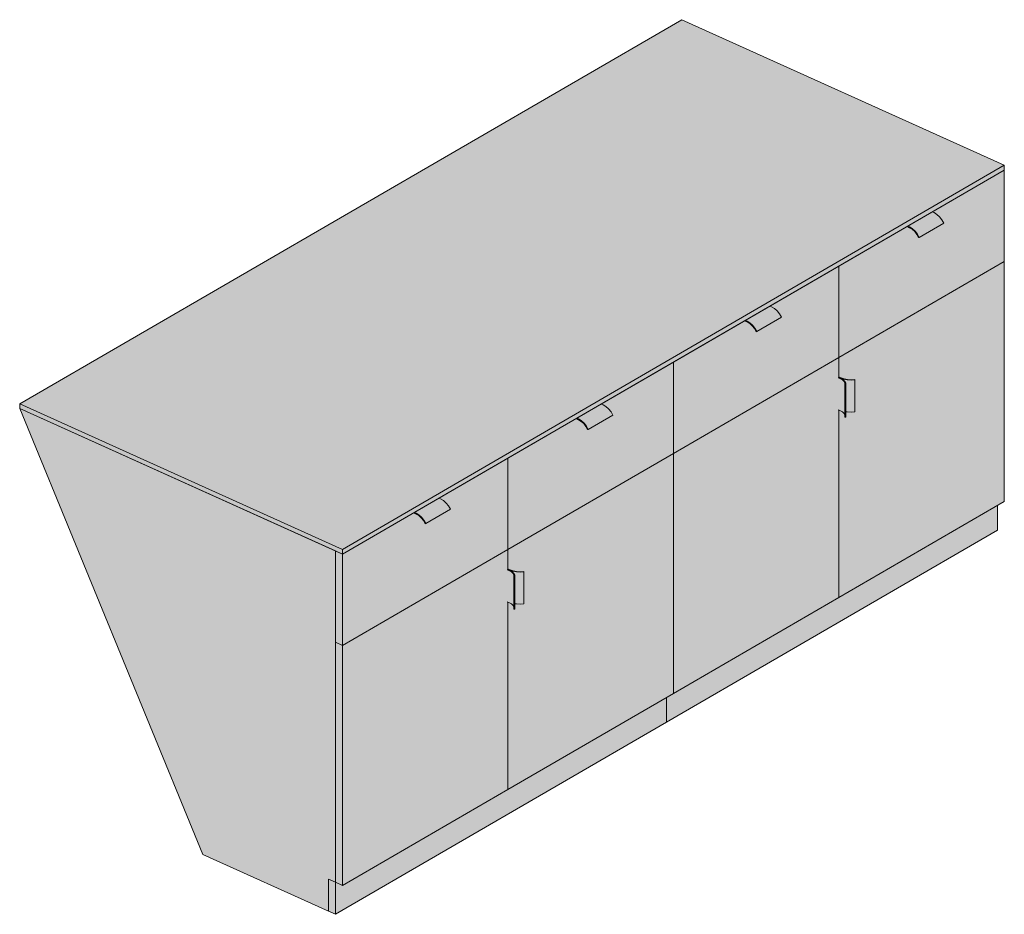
# Model space of a CAD drawing. Header units: centimetres. Extents: x 2286 to 4941, y -110 to 11852.
# Tile 2 of 3: x 2286 to 2497, y 10986 to 11178. Entities that reach past the tile are written whole.
import ezdxf

# ---------------------------------------------------------------- set-up
doc = ezdxf.new("R2010")
doc.units = ezdxf.units.CM
doc.layers.add('A-GENM', color=13, linetype='Continuous', lineweight=18)

# ---------------------------------------------------------------- blocks, each defined once
blk = doc.blocks.new('FURN_Jd_E25-S-01 - E25-S-01-9546195-E25-S-01')
at = {"layer": 'A-GENM'}
for points in [[(2354.84, 11064.71), (2497.06, 11147.19), (2427.74, 11178.46), (2285.52, 11095.98), (2351.77, 11066.09)], [(2354.84, 11063.68), (2497.06, 11146.15), (2497.06, 11147.19), (2354.84, 11064.71)], [(2461.5, 11105.94), (2497.06, 11126.56), (2497.06, 11146.15), (2481.59, 11137.19), (2481.97, 11137.02), (2482.58, 11136.65), (2483.16, 11136.14), (2483.66, 11135.5), (2484.07, 11134.78), (2478.78, 11131.71), (2478.65, 11131.67), (2478.21, 11132.43), (2477.8, 11132.95), (2477.16, 11133.49), (2476.68, 11133.78), (2476.3, 11133.95), (2476.3, 11134.12), (2461.5, 11125.54), (2461.5, 11107.49)], [(2476.68, 11133.95), (2481.97, 11137.02), (2481.59, 11137.19), (2476.3, 11134.12)], [(2478.78, 11131.71), (2484.07, 11134.78), (2483.66, 11135.5), (2483.16, 11136.14), (2482.58, 11136.65), (2481.97, 11137.02), (2476.68, 11133.95), (2477.29, 11133.59), (2477.87, 11133.07), (2478.37, 11132.43)], [(2478.65, 11131.67), (2478.78, 11131.71), (2478.37, 11132.43), (2477.87, 11133.07), (2477.25, 11133.61), (2476.68, 11133.95), (2476.3, 11134.12), (2476.3, 11133.95), (2476.68, 11133.78), (2477.29, 11133.4), (2477.87, 11132.86), (2478.27, 11132.35), (2478.63, 11131.71)], [(2425.95, 11085.33), (2461.5, 11105.94), (2461.5, 11125.54), (2446.7, 11116.95), (2447.07, 11116.78), (2447.69, 11116.42), (2448.27, 11115.9), (2448.77, 11115.27), (2449.17, 11114.54), (2443.88, 11111.48), (2443.76, 11111.44), (2443.31, 11112.2), (2442.85, 11112.76), (2442.36, 11113.2), (2441.62, 11113.62), (2441.41, 11113.71), (2441.41, 11113.88), (2425.95, 11104.92), (2425.95, 11086.77)], [(2461.5, 11054.39), (2497.06, 11075.01), (2497.06, 11126.56), (2461.5, 11105.94), (2461.5, 11101.65), (2461.63, 11101.72), (2462.26, 11101.47), (2462.65, 11101.33), (2463.38, 11101.19), (2464.15, 11101.15), (2464.92, 11101.21), (2464.97, 11101.05), (2464.97, 11094.23), (2464.15, 11094.18), (2463.28, 11094.23), (2462.99, 11094.28), (2462.98, 11093.08), (2462.78, 11093.09), (2462.78, 11093.52), (2462.62, 11093.88), (2462.26, 11094.23), (2461.5, 11094.64), (2461.5, 11055.93)], [(2441.78, 11113.71), (2447.07, 11116.78), (2446.7, 11116.95), (2441.41, 11113.88)], [(2443.88, 11111.48), (2449.17, 11114.54), (2448.77, 11115.27), (2448.27, 11115.9), (2447.69, 11116.42), (2447.07, 11116.78), (2441.78, 11113.71), (2442.4, 11113.35), (2442.97, 11112.83), (2443.48, 11112.2)], [(2443.76, 11111.44), (2443.88, 11111.48), (2443.48, 11112.2), (2442.97, 11112.83), (2442.36, 11113.37), (2441.78, 11113.71), (2441.41, 11113.88), (2441.41, 11113.71), (2441.78, 11113.54), (2442.4, 11113.17), (2442.97, 11112.62), (2443.38, 11112.11), (2443.74, 11111.48)], [(2425.95, 11033.77), (2461.5, 11054.39), (2461.5, 11094.64), (2461.37, 11094.7), (2461.37, 11101.57), (2461.5, 11101.65), (2461.5, 11105.94), (2425.95, 11085.33), (2425.95, 11035.12)], [(2390.39, 11064.71), (2425.95, 11085.33), (2425.95, 11104.92), (2410.48, 11095.95), (2410.86, 11095.78), (2411.47, 11095.42), (2412.05, 11094.9), (2412.56, 11094.26), (2412.96, 11093.54), (2407.67, 11090.47), (2407.54, 11090.43), (2407.1, 11091.19), (2406.63, 11091.76), (2406.05, 11092.25), (2405.57, 11092.54), (2405.19, 11092.71), (2405.19, 11092.88), (2390.39, 11084.3), (2390.39, 11066.25)], [(2462.98, 11099.95), (2462.98, 11100.4), (2462.78, 11100.81), (2462.42, 11101.16), (2461.74, 11101.54), (2461.47, 11101.63), (2461.37, 11101.57), (2461.89, 11101.32), (2462.26, 11101.1), (2462.62, 11100.75), (2462.79, 11100.37), (2462.79, 11099.97)], [(2461.74, 11094.53), (2461.74, 11101.4), (2461.37, 11101.57), (2461.37, 11094.7), (2461.57, 11094.6)], [(2464.15, 11101.05), (2464.97, 11101.11), (2464.92, 11101.21), (2464.15, 11101.15), (2463.24, 11101.22), (2462.56, 11101.36), (2461.74, 11101.67), (2461.63, 11101.72), (2461.5, 11101.65), (2462.09, 11101.4), (2462.65, 11101.22), (2463.38, 11101.09), (2464.15, 11101.05)], [(2462.78, 11093.52), (2462.78, 11100.39), (2462.56, 11100.81), (2462.26, 11101.1), (2461.74, 11101.4), (2461.74, 11094.53), (2462.31, 11094.18), (2462.62, 11093.88), (2462.73, 11093.63)], [(2464.15, 11094.18), (2464.97, 11094.23), (2464.97, 11101.11), (2464.15, 11101.05), (2463.24, 11101.11), (2462.42, 11101.29), (2462.01, 11101.4), (2462.49, 11101.09), (2462.81, 11100.78), (2462.99, 11100.37), (2463.01, 11094.28), (2463.33, 11094.22)], [(2462.98, 11093.08), (2462.98, 11099.95), (2462.78, 11099.97), (2462.78, 11093.09)], [(2354.84, 11063.68), (2354.84, 11064.71), (2285.52, 11095.98), (2285.52, 11094.95), (2353.34, 11064.36)], [(2351.84, 10987.01), (2351.84, 10993.88), (2353.34, 10993.21), (2353.34, 11064.36), (2285.52, 11094.95), (2324.87, 10999.18), (2351.77, 10987.04)], [(2405.57, 11092.71), (2410.86, 11095.78), (2410.48, 11095.95), (2405.19, 11092.88)], [(2407.67, 11090.47), (2412.96, 11093.54), (2412.56, 11094.26), (2412.05, 11094.9), (2411.47, 11095.42), (2410.86, 11095.78), (2405.57, 11092.71), (2406.18, 11092.35), (2406.76, 11091.83), (2407.26, 11091.19)], [(2407.54, 11090.43), (2407.67, 11090.47), (2407.26, 11091.19), (2406.76, 11091.83), (2406.14, 11092.37), (2405.57, 11092.71), (2405.19, 11092.88), (2405.19, 11092.71), (2405.57, 11092.54), (2406.18, 11092.16), (2406.76, 11091.62), (2407.16, 11091.11), (2407.52, 11090.47)], [(2462.98, 11093.08), (2462.99, 11094.28), (2462.98, 11093.63)], [(2390.39, 11013.15), (2425.95, 11033.77), (2425.95, 11085.33), (2390.39, 11064.71), (2390.39, 11060.41), (2390.52, 11060.49), (2391.15, 11060.23), (2391.54, 11060.09), (2392.27, 11059.96), (2393.04, 11059.91), (2393.81, 11059.97), (2393.86, 11059.81), (2393.83, 11052.99), (2393.04, 11052.94), (2392.22, 11052.98), (2391.88, 11053.05), (2391.87, 11051.84), (2391.67, 11051.86), (2391.67, 11052.28), (2391.51, 11052.64), (2391.15, 11052.99), (2390.39, 11053.4), (2390.39, 11014.7)], [(2354.84, 11044.09), (2390.39, 11064.71), (2390.39, 11084.3), (2375.59, 11075.71), (2375.96, 11075.55), (2376.58, 11075.18), (2377.25, 11074.55), (2377.66, 11074.03), (2378.06, 11073.31), (2372.77, 11070.24), (2372.65, 11070.2), (2372.2, 11070.96), (2371.74, 11071.52), (2371.25, 11071.96), (2370.51, 11072.38), (2370.3, 11072.48), (2370.3, 11072.65), (2354.84, 11063.68), (2354.84, 11045.53)], [(2370.67, 11072.48), (2375.96, 11075.55), (2375.59, 11075.71), (2370.3, 11072.65)], [(2372.77, 11070.24), (2378.06, 11073.31), (2377.66, 11074.03), (2377.16, 11074.66), (2376.58, 11075.18), (2375.96, 11075.55), (2370.67, 11072.48), (2371.29, 11072.11), (2371.86, 11071.6), (2372.37, 11070.96)], [(2424.45, 11027.57), (2495.56, 11068.81), (2495.56, 11074.14), (2424.45, 11032.9)], [(2372.65, 11070.2), (2372.77, 11070.24), (2372.37, 11070.96), (2371.86, 11071.6), (2371.25, 11072.13), (2370.67, 11072.48), (2370.3, 11072.65), (2370.3, 11072.47), (2370.67, 11072.3), (2371.29, 11071.93), (2371.86, 11071.39), (2372.27, 11070.88), (2372.63, 11070.24)], [(2354.84, 11044.09), (2354.84, 11063.68), (2353.34, 11064.36), (2353.34, 11044.76), (2354.66, 11044.17)], [(2354.84, 10992.53), (2390.39, 11013.15), (2390.39, 11053.4), (2390.26, 11053.46), (2390.26, 11060.33), (2390.39, 11060.41), (2390.39, 11064.71), (2354.84, 11044.09), (2354.84, 10994.08)], [(2391.87, 11058.72), (2391.87, 11059.16), (2391.68, 11059.56), (2391.31, 11059.92), (2390.63, 11060.3), (2390.36, 11060.39), (2390.26, 11060.33), (2390.78, 11060.08), (2391.16, 11059.86), (2391.51, 11059.51), (2391.68, 11059.13), (2391.68, 11058.73)], [(2390.63, 11053.29), (2390.63, 11060.16), (2390.26, 11060.33), (2390.26, 11053.46), (2390.46, 11053.37)], [(2393.04, 11059.81), (2393.86, 11059.87), (2393.81, 11059.97), (2393.04, 11059.91), (2392.22, 11059.96), (2391.45, 11060.13), (2390.63, 11060.44), (2390.52, 11060.49), (2390.39, 11060.41), (2390.98, 11060.16), (2391.54, 11059.99), (2392.27, 11059.85), (2393.04, 11059.81)], [(2391.67, 11052.28), (2391.67, 11059.15), (2391.45, 11059.57), (2391.15, 11059.87), (2390.63, 11060.16), (2390.63, 11053.29), (2391.2, 11052.94), (2391.51, 11052.64)], [(2393.04, 11052.94), (2393.86, 11053), (2393.86, 11059.87), (2393.04, 11059.81), (2392.22, 11059.86), (2391.31, 11060.05), (2390.9, 11060.16), (2391.38, 11059.86), (2391.71, 11059.51), (2391.88, 11059.13), (2391.9, 11053.04), (2392.22, 11052.98)], [(2391.87, 11051.84), (2391.87, 11058.72), (2391.67, 11058.73), (2391.67, 11051.86)], [(2391.87, 11051.84), (2391.88, 11053.05), (2391.87, 11052.94)], [(2354.84, 10992.53), (2354.84, 11044.09), (2353.34, 11044.76), (2353.34, 10993.21)], [(2353.34, 10986.33), (2424.45, 11027.57), (2424.45, 11032.9), (2354.84, 10992.53), (2353.34, 10993.21), (2353.34, 10992.53)], [(2353.34, 10986.33), (2353.34, 10993.21), (2351.84, 10993.88), (2351.84, 10987.01)]]:
    blk.add_hatch(color=256, dxfattribs=at).paths.add_polyline_path(points)
for p, q in [((2427.74, 11178.46), (2285.52, 11095.98)), ((2497.06, 11147.19), (2427.74, 11178.46)), ((2354.84, 11064.71), (2497.06, 11147.19)), ((2497.06, 11146.15), (2354.84, 11063.68)), ((2461.5, 11125.54), (2497.06, 11146.15)), ((2497.06, 11146.15), (2497.06, 11147.19)), ((2497.06, 11126.56), (2497.06, 11146.15)), ((2481.59, 11137.19), (2481.97, 11137.02)), ((2476.68, 11133.95), (2476.3, 11134.12)), ((2476.3, 11133.95), (2476.68, 11133.78)), ((2478.78, 11131.71), (2484.07, 11134.78)), ((2478.65, 11131.67), (2478.78, 11131.71)), ((2425.95, 11104.92), (2461.5, 11125.54)), ((2461.5, 11105.94), (2497.06, 11126.56)), ((2497.06, 11126.56), (2461.5, 11105.94)), ((2461.5, 11105.94), (2461.5, 11125.54)), ((2461.5, 11125.54), (2461.5, 11105.94)), ((2497.06, 11075.01), (2497.06, 11126.56)), ((2446.7, 11116.95), (2447.07, 11116.78)), ((2443.88, 11111.48), (2449.17, 11114.54)), ((2441.78, 11113.71), (2441.41, 11113.88)), ((2441.41, 11113.71), (2441.78, 11113.54)), ((2443.76, 11111.44), (2443.88, 11111.48)), ((2425.95, 11085.33), (2461.5, 11105.94)), ((2461.5, 11105.94), (2425.95, 11085.33)), ((2461.5, 11101.65), (2461.5, 11105.94)), ((2461.5, 11105.94), (2461.5, 11101.65)), ((2390.39, 11084.3), (2425.95, 11104.92)), ((2425.95, 11104.92), (2425.95, 11085.33)), ((2425.95, 11085.33), (2425.95, 11104.92)), ((2461.37, 11101.57), (2461.74, 11101.4)), ((2461.5, 11101.65), (2461.88, 11101.48)), ((2461.88, 11101.48), (2461.5, 11101.65)), ((2462.01, 11101.56), (2461.63, 11101.72)), ((2462.78, 11099.97), (2462.98, 11099.95)), ((2462.78, 11099.97), (2462.78, 11093.09)), ((2462.98, 11093.08), (2462.98, 11099.95)), ((2463.01, 11093.32), (2463.01, 11100.19)), ((2464.97, 11101.11), (2464.92, 11101.21)), ((2464.97, 11101.11), (2464.97, 11094.23)), ((2285.52, 11095.98), (2354.84, 11064.71)), ((2285.52, 11094.95), (2285.52, 11095.98)), ((2354.84, 11063.68), (2285.52, 11094.95)), ((2353.34, 11064.36), (2285.52, 11094.95)), ((2285.52, 11094.95), (2324.84, 10999.19)), ((2410.48, 11095.95), (2410.86, 11095.78)), ((2405.57, 11092.71), (2405.19, 11092.88)), ((2407.67, 11090.47), (2412.96, 11093.54)), ((2461.74, 11094.53), (2461.37, 11094.7)), ((2461.5, 11054.39), (2461.5, 11094.64)), ((2461.5, 11094.64), (2461.5, 11054.39)), ((2462.98, 11093.08), (2462.78, 11093.09)), ((2462.99, 11093.5), (2462.98, 11093.08)), ((2405.19, 11092.71), (2405.57, 11092.54)), ((2407.54, 11090.43), (2407.67, 11090.47)), ((2390.39, 11064.71), (2425.95, 11085.33)), ((2425.95, 11085.33), (2390.39, 11064.71)), ((2425.95, 11085.33), (2425.95, 11033.77)), ((2425.95, 11033.77), (2425.95, 11085.33)), ((2354.84, 11063.68), (2390.39, 11084.3)), ((2390.39, 11084.3), (2390.39, 11064.71)), ((2390.39, 11064.71), (2390.39, 11084.3)), ((2375.59, 11075.71), (2375.96, 11075.55)), ((2497.06, 11075.01), (2461.5, 11054.39)), ((2495.56, 11074.14), (2495.56, 11068.81)), ((2370.67, 11072.48), (2370.3, 11072.65)), ((2370.3, 11072.47), (2370.67, 11072.3)), ((2372.77, 11070.24), (2378.06, 11073.31)), ((2372.65, 11070.2), (2372.77, 11070.24)), ((2495.56, 11068.81), (2424.45, 11027.57)), ((2353.34, 11064.36), (2354.84, 11063.68)), ((2353.34, 11044.76), (2353.34, 11064.36)), ((2353.34, 10993.21), (2353.34, 11064.36)), ((2354.84, 11044.09), (2390.39, 11064.71)), ((2390.39, 11064.71), (2354.84, 11044.09)), ((2354.84, 11063.68), (2354.84, 11064.71)), ((2354.84, 11063.68), (2354.84, 11044.09)), ((2390.39, 11064.71), (2390.39, 11060.41)), ((2390.39, 11060.41), (2390.39, 11064.71)), ((2390.26, 11060.33), (2390.63, 11060.16)), ((2390.77, 11060.24), (2390.39, 11060.41)), ((2390.39, 11060.41), (2390.77, 11060.24)), ((2390.9, 11060.32), (2390.52, 11060.49)), ((2393.86, 11059.87), (2393.81, 11059.97)), ((2393.86, 11059.87), (2393.86, 11053)), ((2391.67, 11058.73), (2391.87, 11058.72)), ((2391.67, 11058.73), (2391.67, 11051.86)), ((2391.87, 11051.84), (2391.87, 11058.72)), ((2391.9, 11052.08), (2391.9, 11058.95)), ((2390.63, 11053.29), (2390.26, 11053.46)), ((2390.39, 11053.4), (2390.39, 11013.15)), ((2390.39, 11013.15), (2390.39, 11053.4)), ((2461.5, 11054.39), (2425.95, 11033.77)), ((2391.87, 11051.84), (2391.67, 11051.86)), ((2391.88, 11052.26), (2391.87, 11051.84)), ((2353.34, 11044.76), (2354.84, 11044.09)), ((2353.34, 10993.21), (2353.34, 11044.76)), ((2354.84, 11044.09), (2353.34, 11044.76)), ((2354.84, 11044.09), (2354.84, 10992.53)), ((2425.95, 11033.77), (2390.39, 11013.15)), ((2424.45, 11032.9), (2424.45, 11027.57)), ((2424.45, 11027.57), (2424.45, 11032.9)), ((2424.45, 11027.57), (2353.34, 10986.33)), ((2390.39, 11013.15), (2354.84, 10992.53)), ((2324.84, 10999.19), (2351.84, 10987.01)), ((2351.84, 10993.88), (2353.34, 10993.21)), ((2351.84, 10987.01), (2351.84, 10993.88)), ((2351.84, 10987.01), (2351.84, 10993.88)), ((2351.84, 10993.88), (2353.34, 10993.21)), ((2354.84, 10992.53), (2353.34, 10993.21)), ((2353.34, 10986.33), (2353.34, 10993.21)), ((2353.34, 10986.33), (2351.84, 10987.01))]:
    blk.add_line(p, q, dxfattribs=at)
for points in [[(2481.97, 11137.02, 0), (2482.58, 11136.65, 0), (2483.16, 11136.14, 0), (2483.66, 11135.5, 0), (2484.07, 11134.78, 0)], [(2478.78, 11131.71, 0), (2478.37, 11132.43, 0), (2477.87, 11133.07, 0), (2477.29, 11133.59, 0), (2476.68, 11133.95, 0)], [(2476.68, 11133.78, 0), (2477.25, 11133.44, 0), (2477.8, 11132.95, 0), (2478.27, 11132.35, 0), (2478.65, 11131.67, 0)], [(2447.07, 11116.78, 0), (2447.69, 11116.42, 0), (2448.27, 11115.9, 0), (2448.77, 11115.27, 0), (2449.17, 11114.54, 0)], [(2443.88, 11111.48, 0), (2443.48, 11112.2, 0), (2442.97, 11112.83, 0), (2442.4, 11113.35, 0), (2441.78, 11113.71, 0)], [(2441.78, 11113.54, 0), (2442.36, 11113.2, 0), (2442.9, 11112.71, 0), (2443.38, 11112.11, 0), (2443.76, 11111.44, 0)], [(2461.74, 11101.4, 0), (2462.26, 11101.1, 0), (2462.62, 11100.75, 0), (2462.79, 11100.37, 0), (2462.78, 11099.97, 0)], [(2461.88, 11101.48, 0), (2462.56, 11101.24, 0), (2463.33, 11101.09, 0), (2464.15, 11101.05, 0), (2464.97, 11101.11, 0)], [(2462.98, 11099.95, 0), (2462.99, 11100.38, 0), (2462.8, 11100.79, 0), (2462.42, 11101.16, 0), (2461.88, 11101.48, 0)], [(2464.92, 11101.21, 0), (2464.15, 11101.15, 0), (2463.38, 11101.19, 0), (2462.65, 11101.33, 0), (2462.01, 11101.56, 0)], [(2410.86, 11095.78, 0), (2411.47, 11095.42, 0), (2412.05, 11094.9, 0), (2412.56, 11094.26, 0), (2412.96, 11093.54, 0)], [(2462.79, 11093.52, 0), (2462.62, 11093.88, 0), (2462.26, 11094.23, 0), (2461.74, 11094.53, 0)], [(2464.97, 11094.23, 0), (2464.15, 11094.18, 0), (2463.33, 11094.22, 0), (2462.98, 11094.27, 0)], [(2407.67, 11090.47, 0), (2407.26, 11091.19, 0), (2406.76, 11091.83, 0), (2406.18, 11092.35, 0), (2405.57, 11092.71, 0)], [(2405.57, 11092.54, 0), (2406.14, 11092.2, 0), (2406.69, 11091.71, 0), (2407.16, 11091.11, 0), (2407.54, 11090.43, 0)], [(2375.96, 11075.55, 0), (2376.58, 11075.18, 0), (2377.16, 11074.66, 0), (2377.66, 11074.03, 0), (2378.06, 11073.31, 0)], [(2372.77, 11070.24, 0), (2372.37, 11070.96, 0), (2371.86, 11071.6, 0), (2371.29, 11072.11, 0), (2370.67, 11072.48, 0)], [(2370.67, 11072.3, 0), (2371.25, 11071.96, 0), (2371.79, 11071.48, 0), (2372.27, 11070.88, 0), (2372.65, 11070.2, 0)], [(2390.63, 11060.16, 0), (2391.15, 11059.87, 0), (2391.51, 11059.51, 0), (2391.68, 11059.13, 0), (2391.67, 11058.73, 0)], [(2391.87, 11058.72, 0), (2391.88, 11059.14, 0), (2391.69, 11059.55, 0), (2391.31, 11059.92, 0), (2390.77, 11060.24, 0)], [(2390.77, 11060.24, 0), (2391.45, 11060, 0), (2392.22, 11059.86, 0), (2393.04, 11059.81, 0), (2393.86, 11059.87, 0)], [(2393.81, 11059.97, 0), (2393.04, 11059.91, 0), (2392.27, 11059.96, 0), (2391.54, 11060.09, 0), (2390.9, 11060.32, 0)], [(2391.68, 11052.28, 0), (2391.51, 11052.64, 0), (2391.15, 11052.99, 0), (2390.63, 11053.29, 0)], [(2393.86, 11053, 0), (2393.04, 11052.94, 0), (2392.22, 11052.98, 0), (2391.87, 11053.03, 0)]]:
    blk.add_polyline3d(points, dxfattribs=at)

msp = doc.modelspace()

# ---------------------------------------------------------------- block references
at = {"layer": 'A-GENM'}
msp.add_blockref('FURN_Jd_E25-S-01 - E25-S-01-9546195-E25-S-01', (0, 0), dxfattribs=at)

doc.saveas('drawing.dxf')
